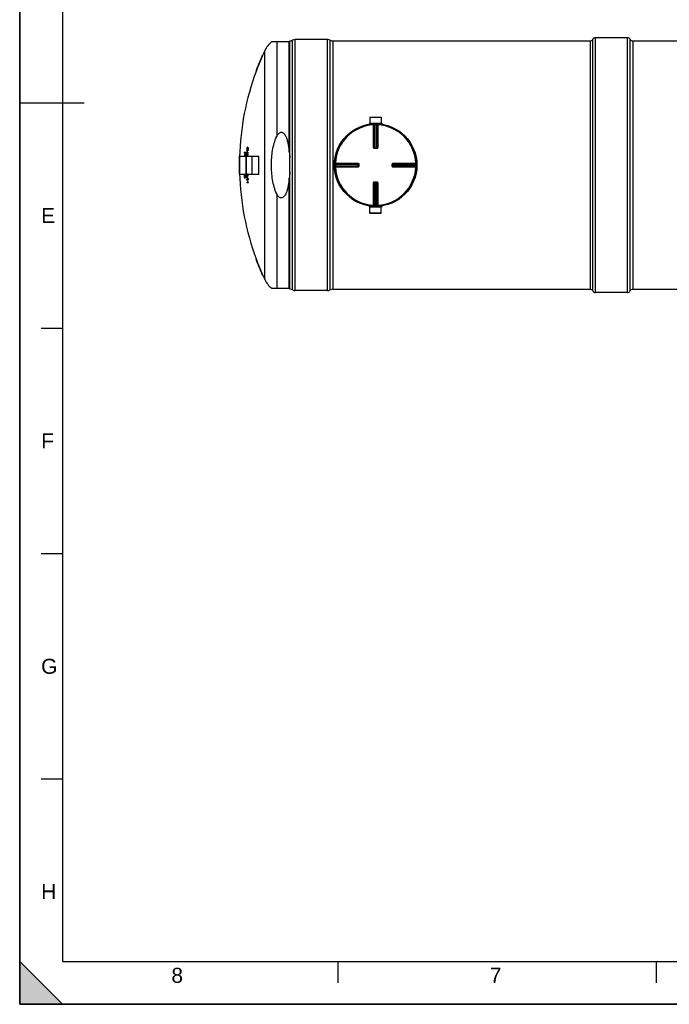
# Model space of a CAD drawing. Header units: millimetres. Extents: x 0 to 594, y 0 to 420.
# Tile 1 of 45: x 0 to 151, y 0 to 229. Entities that reach past the tile are written whole.
import ezdxf

# ---------------------------------------------------------------- set-up
doc = ezdxf.new("R2010")
doc.units = ezdxf.units.MM
doc.header["$LTSCALE"] = 32.67
doc.layers.get('0').update_dxf_attribs({"linetype": 'CONTINUOUS'})
for name, color, linetype in [('01_GLOBAL', 7, 'CONTINUOUS'), ('AXES_REF', 7, 'CONTINUOUS'), ('SURFACES', 7, 'CONTINUOUS')]:
    doc.layers.add(name, color=color, linetype=linetype)
doc.styles.add('TEXTSTYLE_2', font='arial.ttf')

# ---------------------------------------------------------------- blocks, each defined once
blk = doc.blocks.new('MARGEA2_BL0', base_point=(296.99996, 210.000076))
at = {"color": 7, "linetype": 'Continuous'}
for p, q in [((-0.000082, 0.000078), (-0.000082, 420)), ((0.000002, 0.000076), (0.000002, 420.000076)), ((0.000002, 420.000076), (0.000002, 0.000076)), ((10.000002, 410.000076), (10.000002, 10.000076)), ((0.000002, 210.000076), (15.000002, 210.000076)), ((5.000002, 157.500076), (10.000002, 157.500076)), ((5.000002, 105.000076), (10.000002, 105.000076)), ((5.000002, 52.500076), (10.000002, 52.500076)), ((10.000002, 0.000076), (0.000002, 10.000076)), ((0.000002, 10.000076), (0.000002, 0.000076)), ((0.000002, 10.000076), (10.000002, 0.000076)), ((10.000002, 10.000076), (584.000002, 10.000076)), ((74.250002, 5.000076), (74.250002, 10.000076)), ((148.500002, 5.000076), (148.500002, 10.000076)), ((594.000002, 0.000076), (-0.000082, 0.000078)), ((594.000002, 0.000076), (0.000002, 0.000076)), ((0.000002, 0.000076), (10.000002, 0.000076))]:
    blk.add_line(p, q, dxfattribs=at)
blk.add_solid([(10.000002, 0.000076), (0.000002, 10.000076), (0.000002, 0.000076)], dxfattribs=at)
at = {"color": 5, "linetype": 'Continuous', "style": 'TEXTSTYLE_2', "oblique": 0.00001872}
for s, p in [('E', (5.000002, 182.000076)), ('F', (5.000002, 129.500076)), ('G', (5.000002, 77.000076)), ('H', (5.000002, 24.500076)), ('8', (35.375002, 5.000076)), ('7', (109.625002, 5.000076))]:
    blk.add_text(s, height=3.5, dxfattribs=at).set_placement(p)

msp = doc.modelspace()

# ---------------------------------------------------------------- linework, layer by layer
at = {"color": 7, "linetype": 'Continuous'}
for p, q in [((0, 0), (0, 420)), ((62.99988, 224.20927), (58.71824, 224.20927)), ((62.99988, 166.59677), (62.99988, 224.44677)), ((71.74988, 224.75927), (64.24988, 224.75927)), ((72.99988, 224.44677), (132.99988, 224.44677)), ((142.99988, 224.44677), (207.99988, 224.44677)), ((56.5718, 221.08427), (56.65387, 221.08427)), ((55.04951, 217.33427), (55.12946, 217.33427)), ((81.68113, 206.68427), (81.68738, 205.30927)), ((81.68113, 206.68427), (84.31863, 206.68427)), ((84.31863, 206.68427), (84.31238, 205.30927)), ((81.46238, 205.24677), (81.46238, 205.14677)), ((81.46238, 205.24677), (84.53738, 205.24677)), ((81.46238, 205.14677), (84.53738, 205.14677)), ((81.68738, 205.30927), (81.74988, 205.24677)), ((81.68738, 205.30927), (84.31238, 205.30927)), ((81.68738, 205.13427), (81.68738, 205.05686)), ((84.31238, 205.30927), (84.24988, 205.24677)), ((84.31238, 205.13427), (84.31238, 205.05686)), ((84.53738, 205.24677), (84.53738, 205.14677)), ((53.12179, 199.6702), (53.04446, 199.6702)), ((53.15126, 199.59989), (53.25269, 199.59989)), ((53.27525, 199.57645), (53.19774, 199.57645)), ((51.18141, 197.39677), (51.25645, 197.39677)), ((51.27838, 193.44677), (51.27838, 197.59677)), ((52.46525, 198.39286), (52.3612, 198.39286)), ((52.36789, 198.53349), (52.67264, 198.53349)), ((52.53351, 197.78349), (52.4399, 197.78349)), ((52.55887, 198.39286), (52.49444, 198.39286)), ((52.63711, 197.68974), (52.53012, 197.68974)), ((52.86588, 197.65927), (52.81588, 197.65927)), ((52.81588, 193.38429), (52.81588, 197.65924)), ((52.86588, 193.38429), (52.86588, 197.65924)), ((52.89241, 197.88895), (52.88479, 197.9827)), ((52.99514, 198.09989), (52.91798, 198.09989)), ((52.91798, 198.09989), (52.9198, 198.00614)), ((52.99485, 198.00614), (52.9198, 198.00614)), ((52.9198, 198.00614), (52.92843, 197.93583)), ((52.93617, 198.38114), (52.92616, 198.28739)), ((53.00333, 198.28739), (52.92616, 198.28739)), ((52.98038, 197.93583), (52.92843, 197.93583)), ((53.03887, 197.74833), (52.9328, 197.74833)), ((53.01335, 198.38114), (52.93617, 198.38114)), ((52.94226, 198.94364), (52.93624, 199.03739)), ((52.94383, 197.88895), (52.96114, 197.88895)), ((53.03388, 198.45145), (52.95667, 198.45145)), ((53.04871, 199.15458), (52.97148, 199.15458)), ((52.97148, 199.15458), (52.97169, 199.06083)), ((53.0468, 199.06083), (52.97169, 199.06083)), ((52.97169, 199.06083), (52.97911, 198.99052)), ((53.0509, 198.47489), (52.97506, 198.47489)), ((53.03111, 198.99052), (52.97911, 198.99052)), ((53.08641, 198.80302), (52.98025, 198.80302)), ((52.98038, 197.93583), (52.99485, 198.00614)), ((53.05925, 198.61552), (52.98201, 198.61552)), ((52.99453, 199.43583), (52.9829, 199.34208)), ((53.06014, 199.34208), (52.9829, 199.34208)), ((53.0639, 197.7952), (52.98665, 197.7952)), ((52.99371, 198.94364), (53.01104, 198.94364)), ((53.07179, 199.43583), (52.99453, 199.43583)), ((52.99485, 198.00614), (53.00457, 198.09989)), ((52.99514, 198.09989), (52.99662, 198.02336)), ((53.01335, 198.38114), (53.00333, 198.28739)), ((53.01066, 198.24052), (53.02075, 198.33427)), ((53.02358, 198.41624), (53.01335, 198.38114)), ((53.0291, 197.9827), (53.01363, 197.88895)), ((53.08486, 197.88895), (53.01363, 197.88895)), ((53.09355, 199.50614), (53.01627, 199.50614)), ((53.02075, 198.33427), (53.03688, 198.42802)), ((53.03044, 198.43971), (53.02358, 198.41624)), ((53.10058, 197.9827), (53.0291, 197.9827)), ((53.03388, 198.45145), (53.03044, 198.43971)), ((53.03111, 198.99052), (53.0468, 199.06083)), ((53.11226, 198.84989), (53.03495, 198.84989)), ((53.111, 199.52958), (53.03508, 199.52958)), ((53.11715, 198.09989), (53.03983, 198.09989)), ((53.05501, 198.31083), (53.04593, 198.24052)), ((53.12325, 198.24052), (53.04593, 198.24052)), ((53.0468, 199.06083), (53.05815, 199.15458)), ((53.04871, 199.15458), (53.04887, 199.07805)), ((53.07011, 198.38114), (53.05501, 198.31083)), ((53.12674, 198.31083), (53.05501, 198.31083)), ((53.06595, 199.38895), (53.06014, 199.34208)), ((53.08068, 199.03739), (53.06357, 198.94364)), ((53.13486, 198.94364), (53.06357, 198.94364)), ((53.07284, 197.82636), (53.0639, 197.7952)), ((53.06614, 199.39048), (53.06595, 199.38895)), ((53.07179, 199.43583), (53.06614, 199.39048)), ((53.06667, 199.2952), (53.07839, 199.38895)), ((53.11794, 198.38114), (53.07011, 198.38114)), ((53.08263, 199.47091), (53.07179, 199.43583)), ((53.08393, 197.86482), (53.07284, 197.82636)), ((53.07839, 199.38895), (53.09615, 199.4827)), ((53.15221, 199.03739), (53.08068, 199.03739)), ((53.15955, 197.81864), (53.08217, 197.81864)), ((53.0899, 199.49438), (53.08263, 199.47091)), ((53.08762, 197.95927), (53.10058, 197.9827)), ((53.10103, 198.40458), (53.08907, 198.40458)), ((53.09355, 199.50614), (53.0899, 199.49438)), ((53.08991, 198.5452), (53.19124, 198.5452)), ((53.17083, 199.15458), (53.09344, 199.15458)), ((53.10058, 197.9827), (53.11454, 198.02958)), ((53.17849, 197.84208), (53.10109, 197.84208)), ((53.11227, 199.36552), (53.10197, 199.2952)), ((53.17937, 199.2952), (53.10197, 199.2952)), ((53.10996, 198.02178), (53.10897, 198.01093)), ((53.11175, 198.04132), (53.10996, 198.02178)), ((53.11715, 198.09989), (53.11175, 198.04132)), ((53.12175, 198.88104), (53.11226, 198.84989)), ((53.12861, 199.43583), (53.11227, 199.36552)), ((53.18407, 199.36552), (53.11227, 199.36552)), ((53.11454, 198.02958), (53.12351, 198.09989)), ((53.12674, 198.31083), (53.11794, 198.38114)), ((53.13351, 198.91951), (53.12175, 198.88104)), ((53.12336, 198.24132), (53.12325, 198.24052)), ((53.12476, 198.25224), (53.12336, 198.24132)), ((53.12807, 198.27788), (53.12476, 198.25224)), ((53.12961, 198.24052), (53.12674, 198.31083)), ((53.20542, 197.91239), (53.12799, 197.91239)), ((53.17648, 199.43583), (53.12861, 199.43583)), ((53.20839, 198.87333), (53.13096, 198.87333)), ((53.21418, 198.52177), (53.13674, 198.52177)), ((53.13885, 199.01395), (53.15221, 199.03739)), ((53.15996, 199.45927), (53.14799, 199.45927)), ((53.22743, 198.00614), (53.14997, 198.00614)), ((53.22776, 198.89677), (53.1503, 198.89677)), ((53.15221, 199.03739), (53.167, 199.08427)), ((53.2339, 198.42802), (53.15644, 198.42802)), ((53.15644, 198.42802), (53.16422, 198.33427)), ((53.23843, 198.12333), (53.16096, 198.12333)), ((53.16228, 199.07647), (53.1611, 199.06561)), ((53.16441, 199.096), (53.16228, 199.07647)), ((53.24169, 198.33427), (53.16422, 198.33427)), ((53.16422, 198.33427), (53.16607, 198.24052)), ((53.17083, 199.15458), (53.16441, 199.096)), ((53.24355, 198.24052), (53.16607, 198.24052)), ((53.167, 199.08427), (53.17719, 199.15458)), ((53.18407, 199.36552), (53.17648, 199.43583)), ((53.25592, 198.96708), (53.17843, 198.96708)), ((53.1795, 199.29612), (53.17937, 199.2952)), ((53.18108, 199.30692), (53.1795, 199.29612)), ((53.18484, 199.33257), (53.18108, 199.30692)), ((53.18573, 199.2952), (53.18407, 199.36552)), ((53.27958, 199.06083), (53.20206, 199.06083)), ((53.29262, 199.17802), (53.21508, 199.17802)), ((53.29337, 199.4827), (53.21583, 199.4827)), ((53.21583, 199.4827), (53.22199, 199.38895)), ((53.29954, 199.38895), (53.22199, 199.38895)), ((53.22199, 199.38895), (53.22223, 199.2952)), ((53.29977, 199.2952), (53.22223, 199.2952)), ((53.2339, 198.42802), (53.24169, 198.33427)), ((53.24169, 198.33427), (53.24355, 198.24052)), ((53.29337, 199.4827), (53.29954, 199.38895)), ((53.29954, 199.38895), (53.29977, 199.2952)), ((54.24088, 197.65927), (54.19088, 197.65927)), ((54.19088, 193.38429), (54.19088, 197.65924)), ((54.24088, 193.38429), (54.24088, 197.65924)), ((55.77838, 193.44677), (55.77838, 197.59677)), ((82.76647, 199.52593), (82.75508, 199.52644)), ((82.76647, 199.52593), (83.2333, 199.52593)), ((83.24469, 199.52644), (83.2333, 199.52593)), ((51.15363, 195.64677), (51.25645, 195.64677)), ((51.15363, 195.39677), (51.25645, 195.39677)), ((78.99517, 195.76709), (78.99521, 195.76658)), ((78.99521, 195.27696), (78.99517, 195.27647)), ((78.99521, 195.76658), (78.99573, 195.75518)), ((78.99573, 195.28835), (78.99521, 195.27696)), ((78.99573, 195.75518), (78.99573, 195.28835)), ((87.00404, 195.75518), (87.00456, 195.76657)), ((87.00404, 195.28835), (87.00404, 195.75518)), ((87.00456, 195.27696), (87.00404, 195.28835)), ((51.18141, 193.64677), (51.25645, 193.64677)), ((52.37849, 193.11942), (52.37188, 193.04911)), ((52.44836, 193.04911), (52.37188, 193.04911)), ((52.37188, 193.04911), (52.37201, 192.93192)), ((52.44849, 192.93192), (52.37201, 192.93192)), ((52.37201, 192.93192), (52.38171, 192.81474)), ((52.45498, 193.11942), (52.37849, 193.11942)), ((52.4582, 192.81474), (52.38171, 192.81474)), ((52.38171, 192.81474), (52.39421, 192.74442)), ((52.47072, 192.74442), (52.39421, 192.74442)), ((52.4798, 193.21317), (52.40328, 193.21317)), ((52.42208, 193.3538), (52.54231, 193.3538)), ((52.46506, 193.23661), (52.43112, 193.23661)), ((52.45498, 193.11942), (52.44836, 193.04911)), ((52.44836, 193.04911), (52.44849, 192.93192)), ((52.44849, 192.93192), (52.4582, 192.81474)), ((52.4582, 192.81474), (52.47072, 192.74442)), ((52.48439, 193.21706), (52.4798, 193.21317)), ((52.48723, 193.21945), (52.48439, 193.21706)), ((52.56775, 193.33036), (52.49112, 193.33036)), ((52.58347, 193.30692), (52.50682, 193.30692)), ((52.60515, 193.26005), (52.52848, 193.26005)), ((52.54159, 193.04911), (52.52879, 193.11942)), ((52.54455, 192.74442), (52.55144, 192.81474)), ((52.62286, 193.18974), (52.54617, 193.18974)), ((52.64259, 193.07255), (52.56587, 193.07255)), ((52.65343, 192.93192), (52.57669, 192.93192)), ((52.65443, 192.7913), (52.5777, 192.7913)), ((52.86588, 193.38427), (52.81588, 193.38427)), ((52.98845, 192.96708), (52.88298, 192.96708)), ((52.97101, 192.77958), (53.08314, 192.77958)), ((53.10289, 193.15458), (53.04906, 193.15458)), ((53.07472, 193.1077), (53.08669, 193.1077)), ((53.1698, 192.96708), (53.08044, 192.96708)), ((53.10289, 193.15458), (53.11228, 193.22489)), ((53.10811, 193.2238), (53.11074, 193.21381)), ((53.19292, 192.99052), (53.1155, 192.99052)), ((53.14441, 193.17802), (53.13591, 193.08427)), ((53.21335, 193.08427), (53.13591, 193.08427)), ((53.14039, 193.43427), (53.14196, 193.41239)), ((53.21941, 193.41239), (53.14196, 193.41239)), ((53.22186, 193.17802), (53.14441, 193.17802)), ((53.22272, 193.31864), (53.14527, 193.31864)), ((53.22186, 193.17802), (53.21335, 193.08427)), ((53.21784, 193.43427), (53.21941, 193.41239)), ((54.24088, 193.38427), (54.19088, 193.38427)), ((52.50342, 192.65067), (52.42687, 192.65067)), ((52.45669, 192.62724), (52.49064, 192.62724)), ((52.57778, 192.51005), (52.45749, 192.51005)), ((52.50342, 192.65067), (52.50834, 192.64679)), ((52.50834, 192.64679), (52.51139, 192.64439)), ((52.60127, 192.53349), (52.52459, 192.53349)), ((52.61502, 192.55692), (52.53833, 192.55692)), ((52.63277, 192.6038), (52.55606, 192.6038)), ((52.64457, 192.67411), (52.56784, 192.67411)), ((52.91885, 192.21708), (52.99881, 192.21708)), ((53.00657, 192.07645), (52.9266, 192.07645)), ((52.96084, 191.51395), (53.1886, 191.51395)), ((53.32418, 191.37333), (52.97021, 191.37333)), ((53.13244, 191.84208), (53.02023, 191.84208)), ((53.03368, 192.21708), (53.14645, 192.21708)), ((53.28032, 192.07645), (53.04144, 192.07645)), ((53.13753, 191.65458), (53.26306, 191.65458)), ((53.27252, 192.21708), (53.19501, 192.21708)), ((53.31476, 191.51395), (53.23719, 191.51395)), ((82.75508, 191.5171), (82.76647, 191.51761)), ((83.2333, 191.51761), (82.76647, 191.51761)), ((83.2333, 191.51761), (83.24469, 191.5171)), ((81.46238, 185.79677), (81.46238, 185.89677)), ((84.53738, 185.89677), (81.46238, 185.89677)), ((81.68738, 185.90927), (81.68738, 185.98668)), ((84.31238, 185.90927), (84.31238, 185.98668)), ((84.53738, 185.79677), (84.53738, 185.89677)), ((84.53738, 185.79677), (81.46238, 185.79677)), ((81.68113, 184.35927), (81.68738, 185.73427)), ((84.31863, 184.35927), (81.68113, 184.35927)), ((81.68738, 185.73427), (81.74988, 185.79677)), ((84.31238, 185.73427), (81.68738, 185.73427)), ((84.31238, 185.73427), (84.24988, 185.79677)), ((84.31863, 184.35927), (84.31238, 185.73427)), ((55.04951, 173.70927), (55.12946, 173.70927)), ((56.5718, 169.95927), (56.65387, 169.95927)), ((58.71824, 166.83427), (62.99988, 166.83427)), ((71.74988, 166.28427), (64.24988, 166.28427)), ((72.99988, 166.59677), (132.99988, 166.59677)), ((142.99988, 166.59677), (207.99988, 166.59677)), ((0, 0), (594, 0))]:
    msp.add_line(p, q, dxfattribs=at)
at = {"color": 9, "linetype": 'Continuous'}
for p, q in [((59.93503, 224.20927), (59.93503, 202.20936)), ((62.87191, 198.53473), (62.87191, 224.20927)), ((63.58812, 166.44971), (63.58812, 224.59383)), ((64.24988, 166.28427), (64.24988, 224.75927)), ((71.74988, 166.28427), (71.74988, 224.75927)), ((72.41165, 166.44971), (72.41165, 224.59383)), ((72.99988, 224.44677), (72.99988, 166.59677)), ((81.68738, 205.13427), (82.51848, 205.13427)), ((82.50808, 205.00903), (82.51438, 204.88744)), ((82.51438, 199.65233), (82.51438, 204.88744)), ((82.63859, 199.65108), (82.63859, 204.8846)), ((82.6737, 204.88635), (82.6737, 199.64797)), ((82.79504, 205.01956), (82.79773, 204.89784)), ((82.79773, 199.52593), (82.79773, 204.89784)), ((83.20473, 205.01956), (83.20204, 204.89784)), ((83.20204, 199.52593), (83.20204, 204.89784)), ((83.32607, 199.64797), (83.32607, 204.88635)), ((83.36118, 204.8846), (83.36118, 199.65108)), ((83.48129, 205.13427), (84.31238, 205.13427)), ((83.49169, 205.00903), (83.48538, 204.88744)), ((83.48538, 204.88744), (83.48538, 199.65233)), ((82.63859, 199.65108), (82.6737, 199.64797)), ((82.79773, 199.64671), (83.20204, 199.64671)), ((83.32607, 199.64797), (83.36118, 199.65108)), ((51.29088, 193.43427), (51.29088, 197.60927)), ((55.76588, 193.43427), (55.76588, 197.60927)), ((82.76639, 199.40228), (82.76647, 199.52593)), ((82.99988, 199.40228), (82.76639, 199.40228)), ((83.23338, 199.40228), (82.99988, 199.40228)), ((83.23338, 199.40228), (83.2333, 199.52593)), ((73.50209, 195.72661), (73.62381, 195.72392)), ((73.50209, 195.31692), (73.62381, 195.31961)), ((73.51262, 196.01357), (73.63421, 196.00727)), ((73.51262, 195.02996), (73.63421, 195.03627)), ((73.62381, 195.72392), (78.99573, 195.72392)), ((73.62381, 195.31961), (78.99573, 195.31961)), ((73.63421, 196.00727), (78.86932, 196.00727)), ((78.86932, 195.03627), (73.63421, 195.03627)), ((73.6353, 195.84795), (78.87369, 195.84795)), ((78.87369, 195.19558), (73.6353, 195.19558)), ((73.63705, 195.88306), (78.87057, 195.88306)), ((78.87057, 195.16047), (73.63705, 195.16047)), ((78.87369, 195.84795), (78.87057, 195.88306)), ((78.87057, 195.16047), (78.87369, 195.19558)), ((78.87494, 195.72392), (78.87494, 195.31961)), ((79.11937, 195.75527), (78.99573, 195.75518)), ((79.11937, 195.28827), (78.99573, 195.28835)), ((79.11937, 195.75527), (79.11937, 195.28827)), ((86.88039, 195.75527), (87.00404, 195.75518)), ((86.88039, 195.28827), (86.88039, 195.75527)), ((86.88039, 195.28827), (87.00404, 195.28835)), ((87.00404, 195.72392), (92.37596, 195.72392)), ((92.37596, 195.31961), (87.00404, 195.31961)), ((87.12483, 195.31961), (87.12483, 195.72392)), ((87.1292, 195.88306), (87.12608, 195.84795)), ((87.12608, 195.84795), (92.36447, 195.84795)), ((87.12608, 195.19558), (87.1292, 195.16047)), ((92.36447, 195.19558), (87.12608, 195.19558)), ((87.1292, 195.88306), (92.36272, 195.88306)), ((92.36272, 195.16047), (87.1292, 195.16047)), ((87.13045, 196.00727), (92.36556, 196.00727)), ((92.36556, 195.03627), (87.13045, 195.03627)), ((92.48715, 196.01357), (92.36556, 196.00727)), ((92.48715, 195.02996), (92.36556, 195.03627)), ((92.49768, 195.72661), (92.37596, 195.72392)), ((92.49768, 195.31692), (92.37596, 195.31961)), ((62.87191, 166.83427), (62.87191, 192.5088)), ((82.51438, 186.1561), (82.51438, 191.3912)), ((82.6737, 191.39557), (82.63859, 191.39245)), ((82.63859, 186.15894), (82.63859, 191.39245)), ((82.6737, 191.39557), (82.6737, 186.15718)), ((82.76639, 191.64126), (82.76647, 191.51761)), ((82.76639, 191.64126), (82.99988, 191.64126)), ((82.79773, 191.51761), (82.79773, 186.1457)), ((83.20204, 191.39682), (82.79773, 191.39682)), ((82.99988, 191.64126), (83.23338, 191.64126)), ((83.20204, 186.1457), (83.20204, 191.51761)), ((83.23338, 191.64126), (83.2333, 191.51761)), ((83.32607, 186.15718), (83.32607, 191.39557)), ((83.36118, 191.39245), (83.32607, 191.39557)), ((83.36118, 191.39245), (83.36118, 186.15894)), ((83.48538, 191.3912), (83.48538, 186.1561)), ((59.93503, 188.83417), (59.93503, 166.83427)), ((82.51848, 185.90927), (81.68738, 185.90927)), ((82.50808, 186.03451), (82.51438, 186.1561)), ((82.79504, 186.02398), (82.79773, 186.1457)), ((83.20473, 186.02398), (83.20204, 186.1457)), ((84.31238, 185.90927), (83.48129, 185.90927)), ((83.49169, 186.03451), (83.48538, 186.1561))]:
    msp.add_line(p, q, dxfattribs=at)
at = {"color": 7, "linetype": 'Continuous'}
msp.add_circle((82.99988, 195.52177), 9.5, dxfattribs=at)
for centre, radius, start, end in [((62.99988, 225.69677), 1.25, 270, 298.0724869), ((64.24988, 223.35302), 1.40625, 90, 118.0724869), ((71.74988, 223.35302), 1.40625, 61.9275131, 90), ((72.99988, 225.69677), 1.25, 241.9275131, 270), ((114.16218, 195.52177), 63.00867, 156.0651175, 159.746003), ((114.16218, 195.52177), 62.93367, 156.0348061, 159.7208052), ((81.67488, 205.13427), 0.0125, 0, 90), ((84.32488, 205.13427), 0.0125, 90, 180), ((97.98024, 190.04446), 45.99225, 168.0386288, 168.1878167), ((71.16465, 191.02097), 20.09075, 154.5742116, 154.7960336), ((59.8725, 192.47562), 9.91888, 133.5026518, 133.6989678), ((114.16218, 195.52177), 61.25835, 176.1169372, 176.2487582), ((84.46027, 189.57397), 32.89211, 162.2959901, 162.4673333), ((114.16218, 195.52177), 61.1812, 176.1120334, 176.2388304), ((60.15767, 191.99916), 10.33735, 132.6700839, 132.861401), ((59.49115, 205.65011), 8.74621, 223.7689878, 223.9819833), ((83.60008, 205.39508), 30.95415, 190.8346674, 191.0113996), ((59.56754, 205.65676), 8.75003, 223.8053783, 224.0184112), ((83.64035, 205.39535), 30.91761, 190.8481344, 191.0250836), ((114.16218, 195.52177), 63.00867, 178.2947514, 179.8863335), ((114.16218, 195.52177), 62.93367, 178.2927186, 179.886198), ((51.29088, 197.59677), 0.0125, 90, 180), ((114.16218, 195.52177), 61.86764, 177.2097367, 177.3401173), ((114.16218, 195.52177), 61.7637, 177.335638, 177.9014224), ((114.16218, 195.52177), 61.73454, 177.3343788, 177.9004309), ((114.16218, 195.52177), 61.67018, 177.3315946, 177.9853948), ((114.16218, 195.52177), 61.63992, 177.1994203, 177.9844054), ((114.16218, 195.52177), 61.56325, 177.1959298, 177.9818943), ((114.16218, 195.52177), 61.33243, 177.4155208, 177.5908469), ((111.70817, 198.45585), 58.82529, 180.3467091, 180.4608525), ((111.72934, 192.79974), 59.09257, 174.5573981, 174.6715262), ((83.51652, 204.11219), 31.25004, 191.4868738, 191.6623289), ((97.8838, 189.7811), 45.79978, 168.9978891, 169.1471986), ((66.63993, 203.97192), 15.05386, 204.2241858, 204.419972), ((114.16218, 195.52177), 61.29845, 177.4140869, 177.5895104), ((70.94918, 190.35794), 19.7861, 155.4077483, 155.6314684), ((72.57116, 204.36206), 20.66721, 198.1157843, 198.2525675), ((84.15828, 189.31671), 32.51129, 163.6818128, 163.8108858), ((111.7104, 198.49809), 58.77664, 179.3600368, 179.4742777), ((114.16218, 195.52177), 61.33243, 176.4288131, 176.6042969), ((83.44239, 204.62127), 31.02408, 190.5449689, 190.7211329), ((111.73986, 192.8407), 59.1494, 173.5753919, 173.6896116), ((61.95228, 191.41183), 11.42267, 141.8051805, 141.954614), ((59.70679, 191.65289), 9.67992, 134.0044684, 134.2037994), ((66.54437, 204.73265), 14.80357, 203.4149534, 203.6128075), ((73.31041, 189.56511), 21.98589, 157.62099, 157.7530347), ((67.37563, 190.09434), 16.32012, 151.8446712, 152.0311619), ((114.16218, 195.52177), 61.29845, 176.4268306, 176.6024121), ((114.16218, 195.52177), 61.25835, 177.1051414, 177.2368304), ((72.4742, 205.03768), 20.41143, 197.233323, 197.3711394), ((84.15407, 188.87579), 32.41858, 163.8576533, 164.0300703), ((84.33474, 189.78805), 32.79159, 162.7609283, 162.8895173), ((114.16218, 195.52177), 61.22135, 177.4108283, 177.5864731), ((114.16218, 195.52177), 61.21193, 177.4543497, 177.5861014), ((67.5757, 190.81074), 16.6151, 151.0630992, 151.2476394), ((73.51444, 190.19626), 22.29139, 156.7643442, 156.8953982), ((62.13852, 192.20309), 11.68547, 141.1727438, 141.3201037), ((111.73362, 192.66567), 58.94482, 174.710299, 174.8246847), ((62.02267, 191.40829), 11.41948, 141.7882073, 141.919521), ((84.32381, 189.3488), 32.69959, 162.9369529, 163.1087053), ((84.27975, 189.10623), 32.60388, 163.2147302, 163.3867338), ((67.44084, 190.09105), 16.31106, 151.8145413, 152.0011879), ((114.16218, 195.52177), 61.1767, 177.4528827, 177.5847104), ((114.16218, 195.52177), 61.22135, 176.4223251, 176.5981285), ((114.16218, 195.52177), 61.1812, 177.101488, 177.2281577), ((114.16218, 195.52177), 61.21193, 176.4657344, 176.5976042), ((59.99056, 191.1859), 10.08852, 133.1578093, 133.3520593), ((62.23225, 190.98846), 11.7727, 140.9541644, 141.1008838), ((111.74372, 192.70671), 59.00365, 173.7262305, 173.8406991), ((114.16218, 195.52177), 61.12318, 177.7145249, 177.8464432), ((62.22845, 190.45564), 11.74173, 141.018028, 141.1650017), ((67.64113, 190.80714), 16.60644, 151.0323845, 151.2170753), ((114.16218, 195.52177), 61.1767, 176.4636964, 176.5956424), ((62.20906, 192.19926), 11.68259, 141.1552691, 141.2847581), ((61.61935, 204.53136), 10.49282, 215.7254701, 215.8832719), ((76.4369, 188.95618), 24.97037, 158.9812316, 159.1539674), ((59.52917, 204.79528), 8.95657, 224.2523974, 224.4620936), ((114.16218, 195.52177), 61.09945, 177.4496602, 177.5816549), ((114.16218, 195.52177), 61.0931, 177.449395, 177.5814034), ((92.35443, 188.762), 40.27956, 166.7323959, 166.8693695), ((62.42061, 191.7706), 12.04563, 140.3351457, 140.4798154), ((114.16218, 195.52177), 61.12318, 176.724702, 176.8567284), ((62.40732, 191.23932), 12.0137, 140.4022883, 140.5472017), ((83.67087, 204.88749), 31.19063, 191.7762928, 191.9522664), ((111.73935, 192.57262), 58.84079, 174.5869914, 174.7016022), ((76.63997, 189.53901), 25.28502, 158.1071563, 158.2787645), ((62.30203, 190.44936), 11.74271, 140.9824876, 141.1295225), ((61.55573, 205.35859), 10.26113, 215.0939606, 215.2540641), ((114.16218, 195.52177), 61.05667, 177.4478723, 177.5579459), ((114.16218, 195.52177), 61.09945, 176.4592197, 176.5913332), ((114.16218, 195.52177), 61.0931, 176.4588512, 176.5909784), ((92.48513, 189.11059), 40.52366, 165.7861603, 165.9228569), ((76.48941, 188.95439), 24.94774, 158.9568684, 159.1297889), ((59.60559, 204.80225), 8.96072, 224.2887355, 224.4984648), ((111.74965, 192.6136), 58.9015, 173.6012439, 173.7159385), ((92.38396, 188.76157), 40.23302, 166.7161283, 166.8532694), ((62.48109, 191.23264), 12.01512, 140.366536, 140.511507), ((83.71122, 204.88784), 31.15439, 191.7908371, 191.967025), ((114.16218, 195.52177), 61.05667, 176.4567359, 176.5669091), ((111.74248, 192.57262), 58.76678, 174.5801492, 174.6949055), ((76.69269, 189.53698), 25.2628, 158.0819387, 158.2537281), ((114.16218, 195.52177), 60.97927, 177.4446307, 177.5548443), ((92.5148, 189.11005), 40.47741, 165.7687962, 165.9056594), ((111.75279, 192.61359), 58.82757, 173.5931604, 173.708001), ((114.16218, 195.52177), 60.97927, 176.4522326, 176.5625463), ((55.76588, 197.59677), 0.0125, 0, 90), ((114.16218, 195.52177), 63.00867, 180.1136665, 181.7052486), ((114.16218, 195.52177), 62.98089, 179.8862833, 180.1137167), ((114.16218, 195.52177), 62.93367, 180.113802, 181.7072814), ((114.16218, 195.52177), 62.90586, 179.8861477, 180.1138523), ((51.29088, 193.44677), 0.0125, 180, 270), ((97.36784, 189.51813), 45.16027, 175.3366134, 175.4857696), ((112.42183, 193.47414), 60.07551, 180.3830162, 180.5171385), ((112.4316, 197.42429), 60.25053, 184.2760213, 184.4101351), ((83.01358, 188.25075), 31.0518, 170.7164444, 170.84788), ((97.61778, 200.15828), 45.85399, 189.2453023, 189.3936903), ((65.57816, 188.45798), 14.05544, 159.8189981, 160.0224452), ((71.73452, 188.05098), 20.00862, 165.048673, 165.3263602), ((60.03975, 188.94983), 8.80738, 150.1738291, 150.3494278), ((72.37718, 199.65412), 21.14386, 199.0743246, 199.3433458), ((56.74668, 189.07319), 6.08488, 135.2928636, 135.6025582), ((56.14268, 188.79941), 5.78484, 129.9112539, 130.2717031), ((71.78922, 188.05041), 19.98769, 165.0309572, 165.3089577), ((56.5832, 198.53618), 6.71152, 232.1502627, 232.4775489), ((57.22761, 198.49016), 7.00413, 227.1665268, 227.4492858), ((72.43259, 199.65539), 21.12434, 199.0962679, 199.365574), ((60.74345, 198.84152), 9.9234, 213.7362065, 213.8990887), ((72.51237, 200.29136), 21.23158, 199.4740603, 199.7426305), ((66.40714, 199.7003), 15.30013, 204.6998246, 204.8931886), ((71.88344, 187.42772), 20.05642, 164.6278497, 164.9054202), ((83.64644, 201.05096), 32.07844, 194.0560233, 194.1855226), ((111.7111, 197.95721), 59.37272, 184.7418134, 184.8552991), ((57.30421, 198.49654), 7.00882, 227.2020128, 227.4847726), ((97.68346, 200.7187), 45.76091, 189.4698294, 189.6186155), ((111.69474, 192.88029), 59.14333, 179.9499794, 180.0635065), ((112.43794, 197.61041), 60.04379, 184.3343129, 184.4688989), ((60.81535, 198.84521), 9.92151, 213.769115, 213.9320909), ((97.43544, 188.96061), 45.02101, 175.1189857, 175.2686506), ((112.42826, 193.28805), 59.85263, 180.3409114, 180.4755325), ((66.47124, 199.70248), 15.28964, 204.7268933, 204.9204323), ((83.6867, 201.05153), 32.04325, 194.0728362, 194.2024873), ((97.70481, 200.71884), 45.70633, 189.4814177, 189.6303865), ((112.44011, 197.61041), 59.96946, 184.3396977, 184.4744515), ((97.45649, 188.96059), 44.96553, 175.1129257, 175.2627765), ((112.43042, 193.28805), 59.77805, 180.3413367, 180.4761257), ((114.16218, 195.52177), 61.33243, 181.9935719, 182.3872392), ((114.16218, 195.52177), 61.30413, 181.9513964, 182.3883417), ((87.78652, 202.15664), 35.92718, 194.0506218, 194.7040159), ((114.16218, 195.52177), 61.25258, 182.565905, 183.0927126), ((87.3929, 202.25121), 35.52812, 194.3691452, 194.8352387), ((114.16218, 195.52177), 61.22705, 182.1110817, 182.3913505), ((81.03467, 201.89144), 29.4727, 198.0087717, 199.1624738), ((73.45291, 201.5853), 22.13411, 202.717463, 202.8490705), ((67.57447, 201.07484), 16.54442, 208.6022906, 208.7873547), ((87.41724, 202.24876), 35.47628, 194.3865061, 194.737689), ((59.95392, 200.26549), 10.02554, 226.5224003, 226.7174194), ((81.08057, 201.89275), 29.44327, 198.0300844, 199.1850889), ((72.81674, 186.3164), 20.86616, 160.8697927, 161.0059739), ((59.55229, 186.62628), 9.05184, 135.3247219, 135.5329739), ((114.16218, 195.52177), 61.08705, 181.958324, 182.0448427), ((111.71774, 192.40651), 58.61118, 179.085387, 179.1999572), ((83.70801, 186.37995), 31.29858, 167.6311074, 167.8067478), ((114.16218, 195.52177), 61.05667, 181.9798384, 182.0678688), ((112.44422, 192.88538), 59.30053, 179.5813846, 179.7172582), ((59.62872, 186.61917), 9.05614, 135.288372, 135.4966553), ((83.74839, 186.37957), 31.26246, 167.6158765, 167.7917298), ((114.16218, 195.52177), 60.97927, 181.9823524, 182.0704947), ((112.4464, 192.88538), 59.22527, 179.5808526, 179.7168988), ((55.76588, 193.44677), 0.0125, 270, 360), ((83.53329, 200.30698), 32.07601, 193.7662845, 193.8956306), ((66.22039, 198.79088), 15.14576, 204.1108241, 204.3052468), ((60.58473, 197.89388), 9.75673, 213.1616221, 213.3261911), ((56.46562, 197.75834), 6.51151, 231.6657651, 231.9994951), ((57.13134, 197.53147), 6.85999, 226.7665689, 227.0531114), ((56.30535, 188.03661), 5.96874, 129.3724982, 129.7258382), ((56.90691, 188.12508), 6.21601, 134.8299875, 135.1355934), ((60.24856, 188.02147), 8.94528, 149.5342879, 149.7083014), ((65.79743, 187.56982), 14.16598, 159.1846906, 159.3873833), ((83.14017, 187.51456), 31.00465, 170.4207195, 170.5524671), ((56.98319, 188.11999), 6.21934, 134.7943306, 135.0999633), ((60.31994, 188.01894), 8.94198, 149.5030987, 149.6772319), ((65.86088, 187.5686), 14.15402, 159.1609673, 159.3638629), ((83.17985, 187.51438), 30.96815, 170.408994, 170.5409014), ((114.16218, 195.52177), 61.33243, 183.0886822, 183.2202512), ((114.16218, 195.52177), 61.33243, 183.7467043, 183.8783653), ((114.16218, 195.52177), 61.25258, 183.2244537, 183.4440605), ((81.19992, 201.80346), 29.64618, 198.0544131, 198.8662343), ((114.16218, 195.52177), 61.21776, 182.7210808, 183.0944732), ((114.16218, 195.52177), 61.21776, 183.2262894, 183.4460216), ((114.16218, 195.52177), 61.14057, 182.9820376, 183.0983841), ((114.16218, 195.52177), 61.14057, 183.2303672, 183.4503778), ((80.22286, 201.41114), 28.78898, 199.8098222, 200.1075777), ((80.28883, 201.52671), 28.84522, 200.0137052, 200.3112664), ((114.16218, 195.52177), 61.05667, 183.1026457, 183.2348108), ((114.16218, 195.52177), 61.05667, 183.7636504, 183.8959088), ((80.33647, 201.52838), 28.81773, 200.0371503, 200.3350404), ((114.16218, 195.52177), 60.97927, 183.1065878, 183.2389211), ((114.16218, 195.52177), 60.97927, 183.7684345, 183.9008615), ((81.67488, 185.90927), 0.0125, 270, 360), ((84.32488, 185.90927), 0.0125, 180, 270), ((114.16218, 195.52177), 63.00867, 200.253997, 203.9348825), ((114.16218, 195.52177), 62.93367, 200.2791948, 203.9651939), ((62.99988, 165.34677), 1.25, 61.9275131, 90), ((64.24988, 167.69052), 1.40625, 241.9275131, 270), ((71.74988, 167.69052), 1.40625, 270, 298.0724869), ((72.99988, 165.34677), 1.25, 90, 118.0724869)]:
    msp.add_arc(centre, radius, start, end, dxfattribs=at)
at = {"color": 9, "linetype": 'Continuous'}
for centre, radius, start, end in [((82.99988, 195.52177), 9.37825, 92.9674534, 177.0325466), ((83.12391, 195.52441), 9.37276, 92.7532179, 92.9681117), ((82.99988, 195.52799), 9.37203, 88.7640306, 91.2359691), ((82.87586, 195.52441), 9.37276, 87.0318883, 87.2467821), ((82.99988, 195.52177), 9.37825, 2.9674534, 87.0325466), ((82.79784, 210.12477), 10.47806, 269.849202, 269.9993924), ((83.20193, 210.12497), 10.47825, 270.0006045, 270.1484266), ((82.76587, 199.65598), 0.12998, 253.2311216, 258.8265546), ((82.76652, 199.65928), 0.13335, 258.8247595, 265.068775), ((83.20013, 199.65133), 0.12837, 285.340762, 292.5789809), ((83.2002, 199.65124), 0.12826, 292.5651972, 299.813934), ((82.99451, 195.52177), 9.37288, 178.7641612, 181.2358388), ((82.99988, 195.52177), 9.37825, 182.9674534, 267.0325466), ((82.99913, 195.39765), 9.37465, 177.0319099, 177.2467604), ((82.99913, 195.64589), 9.37465, 182.7532396, 182.9680901), ((68.39688, 195.72381), 10.47806, 0.0006076, 0.150798), ((68.39668, 195.31973), 10.47825, 359.8515735, 359.9993955), ((78.87041, 195.32145), 0.12826, 330.1860632, 337.4348005), ((78.87032, 195.32152), 0.12837, 337.4210167, 344.6592362), ((78.86696, 195.28731), 0.12868, 345.5121317, 350.4707546), ((78.86212, 195.28813), 0.13359, 350.467212, 354.991498), ((78.87258, 195.32089), 0.12602, 344.6658853, 348.015482), ((82.99988, 195.52177), 9.37825, 272.9674534, 357.0325466), ((87.1374, 195.75513), 0.13335, 168.8247595, 175.068775), ((87.12944, 195.72201), 0.12837, 157.4210167, 164.6592362), ((87.1341, 195.75579), 0.12998, 163.2311216, 168.8265546), ((87.12935, 195.72209), 0.12826, 150.1860632, 157.4348005), ((97.60309, 195.72381), 10.47825, 179.8515735, 179.9993955), ((97.60289, 195.31973), 10.47806, 180.0006076, 180.150798), ((83.00064, 195.39765), 9.37465, 2.7532396, 2.9680901), ((83.00064, 195.64589), 9.37465, 357.0319099, 357.2467604), ((83.00526, 195.52177), 9.37288, 358.7641612, 1.2358388), ((82.79957, 191.3923), 0.12826, 112.5651972, 119.813934), ((82.79964, 191.39221), 0.12837, 105.340762, 112.5789809), ((82.79784, 180.91857), 10.47825, 90.0006045, 90.1484266), ((83.20193, 180.91876), 10.47806, 89.849202, 89.9993924), ((83.23325, 191.38425), 0.13335, 78.8247595, 85.068775), ((83.2339, 191.38755), 0.12998, 73.2311216, 78.8265546), ((83.12391, 195.51912), 9.37276, 267.0318883, 267.2467821), ((82.99989, 195.51554), 9.37203, 268.7640306, 271.2359691), ((82.87586, 195.51912), 9.37276, 272.7532179, 272.9681117)]:
    msp.add_arc(centre, radius, start, end, dxfattribs=at)
for points in [[(82.50808, 205.00903), (82.56811, 205.01214), (82.63835, 204.9447), (82.63859, 204.8846)], [(82.54366, 205.01081), (82.60359, 205.01369), (82.67346, 204.94635), (82.6737, 204.88635)], [(83.45611, 205.01081), (83.39618, 205.01369), (83.32631, 204.94635), (83.32607, 204.88635)], [(83.49169, 205.00903), (83.43166, 205.01214), (83.3611, 204.9447), (83.36118, 204.8846)], [(82.72836, 199.53152), (82.68065, 199.54592), (82.63859, 199.60125), (82.63859, 199.65108)], [(82.6737, 199.64797), (82.6737, 199.59552), (82.72153, 199.53668), (82.77283, 199.52579)], [(83.36118, 199.65108), (83.36118, 199.59424), (83.30124, 199.53241), (83.2447, 199.52653)], [(83.26397, 199.53995), (83.3, 199.56061), (83.32607, 199.60644), (83.32607, 199.64797)], [(73.51085, 195.97799), (73.50796, 195.91806), (73.5753, 195.84819), (73.6353, 195.84795)], [(73.51085, 195.06554), (73.50796, 195.12547), (73.5753, 195.19534), (73.6353, 195.19558)], [(73.51262, 196.01357), (73.50951, 195.95354), (73.57695, 195.88298), (73.63705, 195.88306)], [(73.51262, 195.02996), (73.50951, 195.08999), (73.57695, 195.16023), (73.63705, 195.16047)], [(78.87057, 195.88306), (78.92729, 195.88306), (78.98897, 195.82346), (78.99507, 195.76708)], [(78.99155, 195.25512), (78.97872, 195.20555), (78.92177, 195.16047), (78.87057, 195.16047)], [(78.87369, 195.84795), (78.92613, 195.84795), (78.98497, 195.80012), (78.99586, 195.74882)], [(78.9817, 195.25768), (78.96104, 195.22165), (78.91522, 195.19558), (78.87369, 195.19558)], [(87.12608, 195.19558), (87.07364, 195.19558), (87.0148, 195.24341), (87.00391, 195.29472)], [(87.1292, 195.16047), (87.07236, 195.16047), (87.01052, 195.22041), (87.00465, 195.27695)], [(87.00964, 195.79329), (87.02403, 195.841), (87.07936, 195.88306), (87.1292, 195.88306)], [(87.01807, 195.78585), (87.03873, 195.82188), (87.08455, 195.84795), (87.12608, 195.84795)], [(92.48715, 196.01357), (92.49026, 195.95354), (92.42282, 195.8833), (92.36272, 195.88306)], [(92.48715, 195.02996), (92.49026, 195.08999), (92.42282, 195.16055), (92.36272, 195.16047)], [(92.48892, 195.97799), (92.4918, 195.91806), (92.42447, 195.84819), (92.36447, 195.84795)], [(92.48892, 195.06554), (92.4918, 195.12547), (92.42447, 195.19534), (92.36447, 195.19558)], [(82.63859, 191.39245), (82.63859, 191.4493), (82.69853, 191.51113), (82.75507, 191.517)], [(82.7358, 191.50358), (82.69977, 191.48292), (82.6737, 191.4371), (82.6737, 191.39557)], [(83.32607, 191.39557), (83.32607, 191.44801), (83.27824, 191.50686), (83.22694, 191.51774)], [(83.2714, 191.51201), (83.31912, 191.49762), (83.36118, 191.44229), (83.36118, 191.39245)], [(82.50808, 186.03451), (82.56811, 186.03139), (82.63867, 186.09883), (82.63859, 186.15894)], [(82.54366, 186.03273), (82.60359, 186.02985), (82.67346, 186.09718), (82.6737, 186.15718)], [(83.45611, 186.03273), (83.39618, 186.02985), (83.32631, 186.09718), (83.32607, 186.15718)], [(83.49169, 186.03451), (83.43166, 186.03139), (83.3611, 186.09883), (83.36118, 186.15894)]]:
    msp.add_open_spline(points, degree=3, dxfattribs=at)
for points, knots in [([(82.63859, 204.8846), (82.63416, 204.88552), (82.59249, 204.88635), (82.55128, 204.88744), (82.51438, 204.88744)], [0, 0, 0, 0, 0.109199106, 1, 1, 1, 1]), ([(82.6737, 204.88635), (82.67799, 204.88766), (82.71948, 204.89259), (82.76072, 204.89624), (82.79773, 204.89784)], [0, 0, 0, 0, 0.108120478, 1, 1, 1, 1]), ([(83.20204, 204.89784), (83.21668, 204.89721), (83.25792, 204.89386), (83.30035, 204.89417), (83.32607, 204.88635)], [0, 0, 0, 0, 0.352805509, 1, 1, 1, 1]), ([(83.48538, 204.88744), (83.47074, 204.88744), (83.42946, 204.88627), (83.38739, 204.89004), (83.36118, 204.8846)], [0, 0, 0, 0, 0.353705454, 1, 1, 1, 1]), ([(82.51438, 199.65233), (82.52903, 199.65234), (82.57041, 199.65181), (82.61194, 199.65352), (82.63859, 199.65108)], [0, 0, 0, 0, 0.353802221, 1, 1, 1, 1]), ([(82.76639, 199.40228), (82.70282, 199.40229), (82.56931, 199.45428), (82.51439, 199.5878), (82.51438, 199.65233)], [0, 0, 0, 0, 0.496223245, 1, 1, 1, 1]), ([(82.6737, 199.64797), (82.67715, 199.64765), (82.70938, 199.64719), (82.74154, 199.64683), (82.77027, 199.64675)], [0, 0, 0, 0, 0.107785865, 1, 1, 1, 1]), ([(83.32607, 199.64797), (83.3226, 199.64765), (83.29023, 199.64719), (83.25792, 199.64682), (83.22907, 199.64675)], [0, 0, 0, 0, 0.107785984, 1, 1, 1, 1]), ([(83.48538, 199.65233), (83.48538, 199.58855), (83.43115, 199.45532), (83.29767, 199.40228), (83.23338, 199.40228)], [0, 0, 0, 0, 0.498070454, 1, 1, 1, 1]), ([(83.48538, 199.65233), (83.47074, 199.65234), (83.42936, 199.65181), (83.38782, 199.65352), (83.36118, 199.65108)], [0, 0, 0, 0, 0.353802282, 1, 1, 1, 1]), ([(73.62381, 195.72392), (73.62445, 195.73856), (73.62779, 195.7798), (73.62749, 195.82223), (73.6353, 195.84795)], [0, 0, 0, 0, 0.352805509, 1, 1, 1, 1]), ([(73.6353, 195.19558), (73.63399, 195.19988), (73.62906, 195.24137), (73.62541, 195.2826), (73.62381, 195.31961)], [0, 0, 0, 0, 0.108120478, 1, 1, 1, 1]), ([(73.63421, 196.00727), (73.63421, 195.99262), (73.63538, 195.95134), (73.63161, 195.90927), (73.63705, 195.88306)], [0, 0, 0, 0, 0.353705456, 1, 1, 1, 1]), ([(73.63705, 195.16047), (73.63613, 195.15604), (73.6353, 195.11437), (73.63421, 195.07317), (73.63421, 195.03627)], [0, 0, 0, 0, 0.109199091, 1, 1, 1, 1]), ([(78.86932, 196.00727), (78.86932, 195.99262), (78.86984, 195.95124), (78.86813, 195.90971), (78.87057, 195.88306)], [0, 0, 0, 0, 0.353798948, 1, 1, 1, 1]), ([(78.86932, 195.03627), (78.86932, 195.05092), (78.86984, 195.09229), (78.86813, 195.13383), (78.87057, 195.16047)], [0, 0, 0, 0, 0.353802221, 1, 1, 1, 1]), ([(78.86932, 196.00727), (78.93331, 196.00727), (79.06644, 195.95263), (79.11938, 195.81931), (79.11937, 195.75527)], [0, 0, 0, 0, 0.499788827, 1, 1, 1, 1]), ([(79.11937, 195.28827), (79.11938, 195.22422), (79.06644, 195.09091), (78.93331, 195.03627), (78.86932, 195.03627)], [0, 0, 0, 0, 0.500211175, 1, 1, 1, 1]), ([(78.8749, 195.75139), (78.87487, 195.76323), (78.8744, 195.7954), (78.87554, 195.82769), (78.87369, 195.84795)], [0, 0, 0, 0, 0.36792176, 1, 1, 1, 1]), ([(78.8749, 195.29258), (78.87487, 195.28069), (78.8744, 195.24838), (78.87555, 195.21594), (78.87369, 195.19558)], [0, 0, 0, 0, 0.367736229, 1, 1, 1, 1]), ([(86.88039, 195.75527), (86.8804, 195.81883), (86.9324, 195.95235), (87.06592, 196.00726), (87.13045, 196.00727)], [0, 0, 0, 0, 0.496223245, 1, 1, 1, 1]), ([(87.13045, 195.03627), (87.06666, 195.03627), (86.93343, 195.0905), (86.8804, 195.22399), (86.88039, 195.28827)], [0, 0, 0, 0, 0.498070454, 1, 1, 1, 1]), ([(87.12487, 195.75095), (87.1249, 195.76284), (87.12537, 195.79516), (87.12422, 195.82759), (87.12608, 195.84795)], [0, 0, 0, 0, 0.367736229, 1, 1, 1, 1]), ([(87.12487, 195.29215), (87.1249, 195.2803), (87.12537, 195.24813), (87.12423, 195.21584), (87.12608, 195.19558)], [0, 0, 0, 0, 0.36792176, 1, 1, 1, 1]), ([(87.13045, 196.00727), (87.13045, 195.99262), (87.12993, 195.95124), (87.13164, 195.90971), (87.1292, 195.88306)], [0, 0, 0, 0, 0.353802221, 1, 1, 1, 1]), ([(87.13045, 195.03627), (87.13045, 195.05092), (87.12993, 195.09229), (87.13164, 195.13383), (87.1292, 195.16047)], [0, 0, 0, 0, 0.353802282, 1, 1, 1, 1]), ([(92.36272, 195.88306), (92.36363, 195.88749), (92.36447, 195.92916), (92.36556, 195.97037), (92.36556, 196.00727)], [0, 0, 0, 0, 0.109199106, 1, 1, 1, 1]), ([(92.36556, 195.03627), (92.36556, 195.05092), (92.36439, 195.09219), (92.36815, 195.13426), (92.36272, 195.16047)], [0, 0, 0, 0, 0.353705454, 1, 1, 1, 1]), ([(92.36447, 195.84795), (92.36578, 195.84366), (92.37071, 195.80217), (92.37436, 195.76093), (92.37596, 195.72392)], [0, 0, 0, 0, 0.108120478, 1, 1, 1, 1]), ([(92.37596, 195.31961), (92.37532, 195.30497), (92.37198, 195.26373), (92.37228, 195.2213), (92.36447, 195.19558)], [0, 0, 0, 0, 0.352805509, 1, 1, 1, 1]), ([(82.51438, 191.3912), (82.51439, 191.45499), (82.56862, 191.58822), (82.7021, 191.64125), (82.76639, 191.64126)], [0, 0, 0, 0, 0.498070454, 1, 1, 1, 1]), ([(82.51438, 191.3912), (82.52903, 191.3912), (82.57041, 191.39173), (82.61194, 191.39001), (82.63859, 191.39245)], [0, 0, 0, 0, 0.353802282, 1, 1, 1, 1]), ([(82.6737, 191.39557), (82.67717, 191.39589), (82.70954, 191.39635), (82.74185, 191.39671), (82.7707, 191.39679)], [0, 0, 0, 0, 0.107785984, 1, 1, 1, 1]), ([(83.32607, 191.39557), (83.32262, 191.39588), (83.29039, 191.39635), (83.25823, 191.39671), (83.2295, 191.39678)], [0, 0, 0, 0, 0.107785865, 1, 1, 1, 1]), ([(83.23338, 191.64126), (83.29695, 191.64125), (83.43046, 191.58925), (83.48538, 191.45574), (83.48538, 191.3912)], [0, 0, 0, 0, 0.496223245, 1, 1, 1, 1]), ([(83.48538, 191.3912), (83.47074, 191.3912), (83.42936, 191.39173), (83.38782, 191.39001), (83.36118, 191.39245)], [0, 0, 0, 0, 0.353802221, 1, 1, 1, 1]), ([(82.51438, 186.1561), (82.52903, 186.1561), (82.57031, 186.15727), (82.61238, 186.1535), (82.63859, 186.15894)], [0, 0, 0, 0, 0.353705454, 1, 1, 1, 1]), ([(82.79773, 186.1457), (82.78309, 186.14633), (82.74185, 186.14967), (82.69942, 186.14937), (82.6737, 186.15718)], [0, 0, 0, 0, 0.352805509, 1, 1, 1, 1]), ([(83.32607, 186.15718), (83.32177, 186.15588), (83.28028, 186.15094), (83.23905, 186.14729), (83.20204, 186.1457)], [0, 0, 0, 0, 0.108120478, 1, 1, 1, 1]), ([(83.36118, 186.15894), (83.36561, 186.15802), (83.40728, 186.15718), (83.44849, 186.15609), (83.48538, 186.1561)], [0, 0, 0, 0, 0.109199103, 1, 1, 1, 1])]:
    msp.add_open_spline(points, degree=3, knots=knots, dxfattribs=at)
at = {"color": 7, "linetype": 'Continuous'}
for points, knots in [([(58.71823, 195.52177), (58.71823, 196.66216), (58.83513, 198.37919), (59.30385, 200.61403), (59.68648, 201.69633), (59.93503, 202.20936)], [0, 0, 0, 0, 0.49996617, 0.750073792, 1, 1, 1, 1]), ([(59.93503, 202.20936), (59.99682, 202.3369), (60.13393, 202.58598), (60.39468, 202.92246), (60.69067, 203.13618), (60.97167, 203.19476), (61.25643, 203.1569), (61.5635, 202.95639), (61.92098, 202.51508), (62.22672, 201.8681), (62.47701, 201.05518), (62.71481, 199.94499), (62.81996, 199.09943), (62.87191, 198.53473)], [0, 0, 0, 0, 0.062577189, 0.125079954, 0.187261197, 0.2184564, 0.249644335, 0.311756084, 0.374243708, 0.499224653, 0.624396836, 0.749608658, 1, 1, 1, 1]), ([(59.93503, 188.83417), (59.68648, 189.3472), (59.30385, 190.42951), (58.83513, 192.66434), (58.71823, 194.38137), (58.71823, 195.52177)], [0, 0, 0, 0, 0.249926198, 0.50003382, 1, 1, 1, 1]), ([(62.87191, 192.5088), (62.81996, 191.94411), (62.71481, 191.09854), (62.47701, 189.98836), (62.22672, 189.17543), (61.92098, 188.52846), (61.5635, 188.08714), (61.25643, 187.88663), (60.97167, 187.84877), (60.69067, 187.90735), (60.39468, 188.12108), (60.13393, 188.45756), (59.99682, 188.70663), (59.93503, 188.83417)], [0, 0, 0, 0, 0.250391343, 0.375603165, 0.500775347, 0.625756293, 0.688243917, 0.750355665, 0.781543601, 0.812738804, 0.874920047, 0.937422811, 1, 1, 1, 1])]:
    msp.add_open_spline(points, degree=3, knots=knots, dxfattribs=at)
for points in [[(62.87191, 198.53473), (62.91051, 198.11522), (62.95491, 197.69626), (62.99988, 197.27739)], [(62.99988, 193.76614), (62.95491, 193.34727), (62.91051, 192.92831), (62.87191, 192.5088)]]:
    msp.add_open_spline(points, degree=3, dxfattribs=at)
at = {"layer": '01_GLOBAL', "color": 7, "linetype": 'Continuous'}
msp.add_circle((82.99988, 195.52177), 9.625, dxfattribs=at)
at = {"layer": 'AXES_REF', "color": 9, "linetype": 'Continuous'}
for p, q in [((133.66165, 166.19971), (133.66165, 224.84383)), ((134.24988, 165.84677), (134.24988, 225.19677)), ((141.74988, 165.84677), (141.74988, 225.19677)), ((142.33812, 166.19971), (142.33812, 224.84383)), ((132.99988, 224.44677), (132.99988, 166.59677)), ((142.99988, 224.44677), (142.99988, 166.59677)), ((57.16752, 168.83336), (57.16752, 222.21018))]:
    msp.add_line(p, q, dxfattribs=at)
at = {"layer": 'AXES_REF', "color": 7, "linetype": 'Continuous'}
for p, q in [((141.74988, 225.19677), (134.24988, 225.19677)), ((81.68738, 206.68427), (81.68738, 206.70927)), ((81.68738, 206.70927), (84.31238, 206.70927)), ((84.31238, 206.68427), (84.31238, 206.70927)), ((51.29088, 197.60927), (52.81588, 197.60927)), ((52.86588, 197.60927), (54.19088, 197.60927)), ((54.24088, 197.60927), (55.76588, 197.60927)), ((51.29088, 193.43427), (52.81588, 193.43427)), ((52.86588, 193.43427), (54.19088, 193.43427)), ((54.24088, 193.43427), (55.76588, 193.43427)), ((81.68738, 184.35927), (81.68738, 184.33427)), ((81.68738, 184.33427), (84.31238, 184.33427)), ((84.31238, 184.35927), (84.31238, 184.33427)), ((141.74988, 165.84677), (134.24988, 165.84677))]:
    msp.add_line(p, q, dxfattribs=at)
for centre, radius, start, end in [((132.99988, 225.19677), 0.75, 270, 331.9275131), ((134.24988, 224.5301), 0.66667, 90, 151.9275131), ((141.74988, 224.5301), 0.66667, 28.0724869, 90), ((142.99988, 225.19677), 0.75, 208.0724869, 270), ((62.37488, 219.77177), 5.75, 129.4896809, 154.9081136), ((114.16218, 195.52177), 62.9338, 154.9081136, 156.0348564), ((114.16218, 195.52177), 62.9338, 159.720847, 178.292722), ((114.16218, 195.52177), 62.9338, 181.707278, 200.279153), ((114.16218, 195.52177), 62.9338, 203.9651436, 205.0918864), ((62.37488, 171.27177), 5.75, 205.0918864, 230.5103191), ((132.99988, 165.84677), 0.75, 28.0724869, 90), ((134.24988, 166.51343), 0.66667, 208.0724869, 270), ((141.74988, 166.51343), 0.66667, 270, 331.9275131), ((142.99988, 165.84677), 0.75, 90, 151.9275131)]:
    msp.add_arc(centre, radius, start, end, dxfattribs=at)
at = {"layer": 'SURFACES', "color": 7, "linetype": 'Continuous'}
msp.add_arc((114.16218, 195.52177), 63.0088, 179.8863336, 180.1136612, dxfattribs=at)

# ---------------------------------------------------------------- block references
at = {"color": 2, "linetype": 'Continuous'}
msp.add_blockref('MARGEA2_BL0', (296.99996, 210.00008), dxfattribs=at)

doc.saveas('drawing.dxf')
